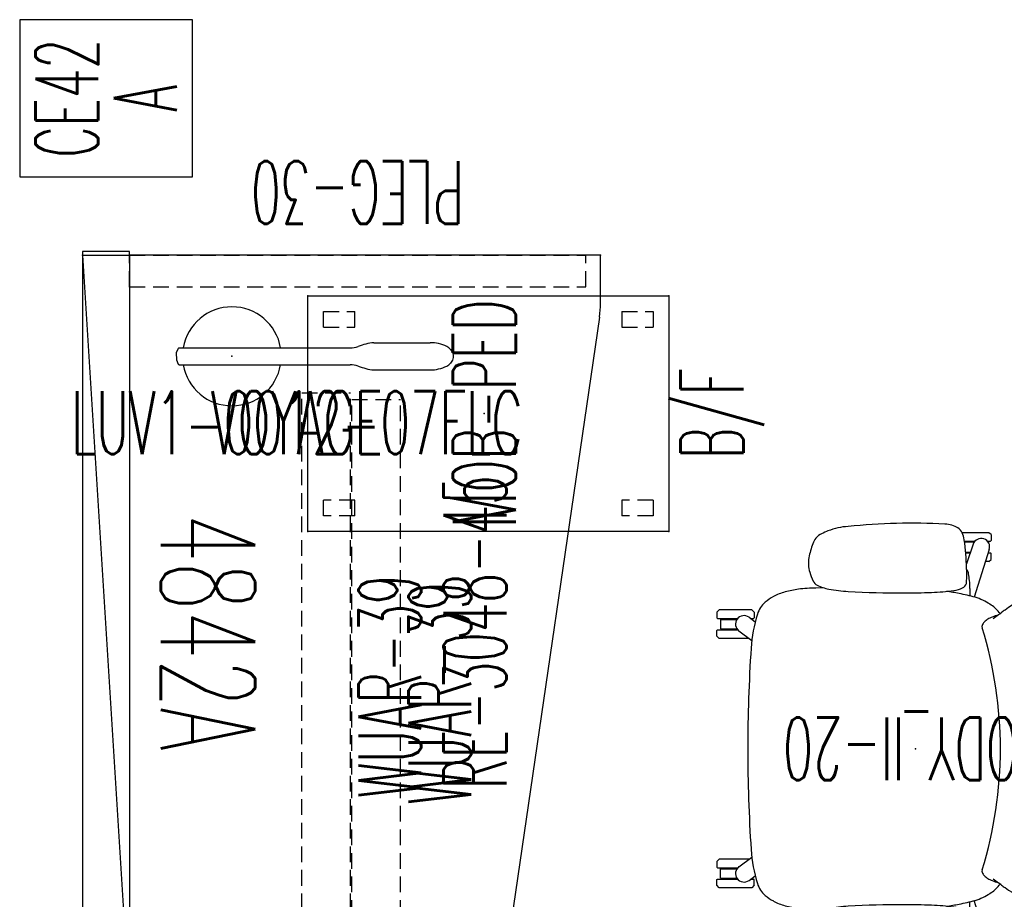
# Model space of a CAD drawing. Header units: inches. Extents: x 66 to 744, y -89 to 88.
# Tile 17 of 256: x 191 to 253, y 32 to 88. Entities that reach past the tile are written whole.
import ezdxf
from ezdxf.enums import TextEntityAlignment as Align

# ---------------------------------------------------------------- set-up
doc = ezdxf.new("R2010")
doc.units = ezdxf.units.IN
doc.header["$MEASUREMENT"] = 0
doc.header["$PDSIZE"] = 0.1
doc.linetypes.add('DASHEDX2', pattern=[1.5, 1, -0.5])
doc.layers.add('A-Anno-Ttld', color=7, linetype='Continuous', lineweight=13)
for name, color, linetype in [('A-FURN-HAWORTH-ATT', 7, 'Continuous'), ('A-FURN-P-COMP-TEXT_UTEXT', 7, 'Continuous'), ('A-FURN-P-FILE', 20, 'Continuous'), ('A-FURN-P-FILE-TEXT2', 20, 'Continuous'), ('A-FURN-P-FILE-TEXT3', 20, 'Continuous'), ('A-FURN-P-LITE', 4, 'Continuous'), ('A-FURN-P-LITE-TEXT', 4, 'Continuous'), ('A-FURN-P-LITE-TEXT2', 4, 'Continuous'), ('A-FURN-P-PNLS', 5, 'Continuous'), ('A-FURN-P-PNLS-CON', 104, 'Continuous'), ('A-FURN-P-PNLS-CON-SYMBOL', 104, 'Continuous'), ('A-FURN-P-PNLS-CON-TEXT2', 104, 'Continuous'), ('A-FURN-P-SEAT', 12, 'Continuous'), ('A-FURN-P-SEAT-TEXT2', 12, 'Continuous'), ('A-FURN-P-TEXT_UTEXT', 7, 'Continuous'), ('A-FURN-P-WKSF', 1, 'Continuous'), ('A-FURN-P-WKSF-ACC', 202, 'Continuous'), ('A-FURN-P-WKSF-ACC-TEXT2', 202, 'Continuous'), ('A-FURN-P-WKSF-SUPPORT', 202, 'Continuous'), ('A-FURN-P-WKSF-SUPPORT-TEXT2', 202, 'Continuous'), ('A-FURN-P-WKSF-TEXT2', 1, 'Continuous'), ('PSATTR', 7, 'Continuous'), ('Specattr', 7, 'Continuous')]:
    doc.layers.add(name, color=color, linetype=linetype)
doc.styles.add('0', font='TXT.SHX')
doc.styles.add('CAD_FNT', font='txt.shx', dxfattribs={"width": 0.6})
doc.styles.add('PM', font='txt.shx', dxfattribs={"width": 0.6})
doc.styles.add('PMSymText', font='txt.shx', dxfattribs={"width": 0.65})
doc.styles.add('SIMPLEX_FNT', font='TXT.SHX', dxfattribs={"height": 1})

# ---------------------------------------------------------------- blocks, each defined once
blk = doc.blocks.new('ZZFJ-3000-PNE-2D')
at = {"layer": 'A-FURN-P-WKSF-ACC', "linetype": 'DASHEDX2'}
for p, q in [((0, 0), (2, 0)), ((0, 0), (0, -29.06)), ((2, 0), (2, -29.06)), ((0, -29.06), (2, -29.06))]:
    blk.add_line(p, q, dxfattribs=at)
at = {"layer": 'A-FURN-P-WKSF-ACC'}
for p in [(0, 0), (2, 0)]:
    blk.add_point(p, dxfattribs=at)
at = {"layer": 'A-FURN-HAWORTH-ATT', "flags": 1}
for tag, height, p in [('PSMC', 1, (0, 0)), ('HAWMC', 0.1, (0, 0)), ('HAWPN', 0.1, (0, -0.167)), ('PSPN', 1, (0, -1.667)), ('PSON', 1, (0, -3.333)), ('PSQT', 1, (0, -5)), ('PST1', 1, (0, -6.667)), ('PST2', 1, (0, -8.333)), ('PST3', 1, (0, -10)), ('PSEC', 1, (0, -11.667))]:
    blk.add_attdef(tag, text='', height=height, dxfattribs=at).set_placement(p, align=Align.TOP_CENTER)
at = {"layer": 'A-FURN-P-WKSF-ACC-TEXT2', "linetype": 'Continuous', "style": 'CAD_FNT', "width": 0.55, "flags": 8}
blk.add_attdef('ITEXT2', text='', height=4, rotation=90, dxfattribs=at).set_placement((6, -14.53), align=Align.MIDDLE_CENTER)
blk = doc.blocks.new('JPM-24-2D')
at = {"layer": 'A-FURN-P-FILE'}
for p, q in [((-7.5, 11.25), (7.5, 11.25)), ((-7.5, -11.75), (-7.5, 11.25)), ((7.5, 11.25), (7.5, -11.75)), ((7.5, -11.75), (-7.5, -11.75))]:
    blk.add_line(p, q, dxfattribs=at)
at = {"layer": 'A-FURN-P-FILE', "linetype": 'DASHEDX2'}
for p, q in [((-6.5, 10.25), (-5.5, 10.25)), ((-6.5, 8.25), (-6.5, 10.25)), ((-5.5, 8.25), (-5.5, 10.25)), ((5.5, 10.25), (5.5, 8.25)), ((5.5, 10.25), (6.5, 10.25)), ((6.5, 10.25), (6.5, 8.25)), ((-6.5, 8.25), (-5.5, 8.25)), ((5.5, 8.25), (6.5, 8.25)), ((-6.5, -10.75), (-6.5, -8.75)), ((-5.5, -8.75), (-6.5, -8.75)), ((-5.5, -10.75), (-5.5, -8.75)), ((6.5, -8.75), (5.5, -8.75)), ((5.5, -8.75), (5.5, -10.75)), ((6.5, -8.75), (6.5, -10.75)), ((-5.5, -10.75), (-6.5, -10.75)), ((6.5, -10.75), (5.5, -10.75))]:
    blk.add_line(p, q, dxfattribs=at)
at = {"layer": 'A-FURN-P-FILE'}
for p in [(-7.5, 11.25), (7.5, 11.25), (0, 0), (-7.5, -11.75), (7.5, -11.75)]:
    blk.add_point(p, dxfattribs=at)
at = {"layer": 'A-FURN-HAWORTH-ATT', "flags": 1}
for tag, height, p in [('PSMC', 1, (0, 0)), ('HAWMC', 0.1, (0, 0)), ('HAWPN', 0.1, (0, -0.167)), ('PSPN', 1, (0, -1.667)), ('PSON', 1, (0, -3.333)), ('PSQT', 1, (0, -5)), ('PST1', 1, (0, -6.667)), ('PST2', 1, (0, -8.333)), ('PST3', 1, (0, -10)), ('PSEC', 1, (0, -11.667))]:
    blk.add_attdef(tag, text='', height=height, dxfattribs=at).set_placement(p, align=Align.TOP_CENTER)
at = {"layer": 'A-FURN-P-FILE-TEXT2', "linetype": 'Continuous', "style": 'SIMPLEX_FNT', "width": 0.55, "flags": 8}
blk.add_attdef('ITEXT2', text='', height=4, dxfattribs=at).set_placement((0, 0), align=Align.MIDDLE_CENTER)
at = {"layer": 'A-FURN-P-FILE-TEXT3', "style": '0', "width": 0.55, "flags": 8}
blk.add_attdef('ITEXT3', text='', height=4, dxfattribs=at).set_placement((0, -12.5), align=Align.TOP_CENTER)
blk = doc.blocks.new('LUVX-0012-07FLX-2D')
at = {"layer": 'A-FURN-P-LITE'}
for p, q in [((9.041, 0.867), (12.622, 0.867)), ((-3.518, 0.241), (-3.405, 0.514)), ((-3.515, -0.241), (-3.518, 0.241)), ((-3.405, 0.514), (-3.371, 0.535)), ((-3.371, 0.535), (7.541, 0.535)), ((-3.4, -0.514), (-3.515, -0.241)), ((-3.367, -0.535), (-3.4, -0.514)), ((-3.371, -0.535), (7.541, -0.535)), ((9.041, -0.867), (12.622, -0.867))]:
    blk.add_line(p, q, dxfattribs=at)
for centre, radius, start, end in [((0, 0), 3.15, 9.77858, 170.22144), ((11.32, -8.634), 9.817, 106.48484, 109.47142), ((9.154, -1.314), 2.184, 92.96412, 106.48484), ((12.622, -1.589), 2.456, 64.24203, 90.00004), ((7.541, 2.055), 1.52, 270.00001, 289.47142), ((13.16, -0.323), 1.083, 44.24176, 60.69256), ((13.457, -0.037), 0.671, 17.10542, 44.31247), ((13.561, 0), 0.56, 343.33584, 16.65146), ((0, 0), 3.15, 189.77856, 350.22142), ((7.541, -2.055), 1.52, 70.52858, 89.99999), ((11.32, 8.634), 9.817, 250.52858, 253.51516), ((12.622, 1.589), 2.456, 269.99996, 295.75797), ((13.16, 0.323), 1.083, 299.30744, 315.75824), ((13.457, 0.037), 0.671, 315.68753, 342.89458), ((9.154, 1.314), 2.184, 253.51516, 267.03588)]:
    blk.add_arc(centre, radius, start, end, dxfattribs=at)
blk.add_point((0, 0), dxfattribs=at)
at = {"layer": 'A-FURN-P-COMP-TEXT_UTEXT', "style": 'PMSymText', "width": 0.65, "flags": 8}
for tag, p in [('PSUT1', (5.302, -12.224)), ('PSUT3', (5.302, -24.224))]:
    blk.add_attdef(tag, text='', height=4, dxfattribs=at).set_placement(p, align=Align.CENTER)
at = {"layer": 'A-FURN-P-COMP-TEXT_UTEXT', "style": 'PMSymText', "width": 0.65}
blk.add_attdef('PSUT2', text='', height=4, dxfattribs=at).set_placement((5.302, -18.224), align=Align.CENTER)
at = {"layer": 'A-FURN-P-LITE-TEXT', "linetype": 'Continuous', "style": 'CAD_FNT', "width": 0.55, "flags": 8}
blk.add_attdef('ITEXT', text='', height=4, dxfattribs=at).set_placement((4.138, -2.224), align=Align.TOP_CENTER)
at = {"layer": 'A-FURN-P-LITE-TEXT2', "linetype": 'Continuous', "style": 'CAD_FNT', "width": 0.55, "flags": 8}
blk.add_attdef('ITEXT2', text='', height=4, dxfattribs=at).set_placement((4.138, -2.224), align=Align.TOP_CENTER)
at = {"layer": 'PSATTR', "flags": 1}
for tag in ['PSON', 'PSMC', 'PSDH', 'PSPN', 'PSQT', 'PSEC', 'PST5', 'PST4', 'PST3', 'PST2', 'PST1']:
    blk.add_attdef(tag, text='', height=1, dxfattribs=at).set_placement((0, 0), align=Align.TOP_CENTER)
blk = doc.blocks.new('4842A')
at = {"layer": 'A-FURN-P-PNLS'}
for p, q in [((0, 3), (48, 3)), ((0, 0), (0, 3)), ((0, 0), (48, 3)), ((48, 0), (48, 3)), ((0, 0), (48, 0))]:
    blk.add_line(p, q, dxfattribs=at)
for p in [(0, 3), (48, 3), (0, 0), (0, 0), (48, 0)]:
    blk.add_point(p, dxfattribs=at)
at = {"layer": 'Specattr', "style": 'PM', "width": 0.6, "flags": 8}
blk.add_attdef('ITEXT', text='', height=6, dxfattribs=at).set_placement((24, 8), align=Align.MIDDLE_CENTER)
at = {"layer": 'Specattr', "style": 'PM', "width": 0.6, "flags": 9}
for tag, p in [('HC2', (0, 3)), ('HC3', (48, 3)), ('HC1', (0, 0)), ('HC4', (48, 0))]:
    blk.add_attdef(tag, p, '', height=0.717, dxfattribs=at)
for tag, p in [('PARTNUMB', (0, 0)), ('PST3', (0, 0)), ('PST2', (0, 0)), ('PST1', (0, 0)), ('QUANT', (0, -1))]:
    blk.add_attdef(tag, text='', height=0.717, dxfattribs=at).set_placement(p, align=Align.BOTTOM_CENTER)
blk = doc.blocks.new('WUAR-3900-PH-2D')
at = {"layer": 'A-FURN-P-WKSF-SUPPORT', "linetype": 'DASHEDX2'}
for p, q in [((0.81, -4), (38.19, -4)), ((0.81, -4), (0.81, -7.11)), ((38.19, -4), (38.19, -7.11)), ((0.81, -7.11), (38.19, -7.11))]:
    blk.add_line(p, q, dxfattribs=at)
at = {"layer": 'A-FURN-P-WKSF-SUPPORT'}
blk.add_point((0, 0), dxfattribs=at)
at = {"layer": 'A-FURN-P-TEXT_UTEXT', "style": 'PMSymText', "width": 0.65, "flags": 8}
for tag, p in [('PSUT1', (18.087, -17.611)), ('PSUT3', (18.087, -29.611))]:
    blk.add_attdef(tag, text='', height=4, dxfattribs=at).set_placement(p, align=Align.CENTER)
at = {"layer": 'A-FURN-P-TEXT_UTEXT', "style": 'PMSymText', "width": 0.65}
blk.add_attdef('PSUT2', text='', height=4, dxfattribs=at).set_placement((18.087, -23.611), align=Align.CENTER)
at = {"layer": 'A-FURN-P-WKSF-SUPPORT-TEXT2', "style": '0', "width": 0.55, "flags": 8}
blk.add_attdef('ITEXT2', text='', height=4, rotation=0, dxfattribs=at).set_placement((19.5, -7.61), align=Align.TOP_CENTER)
at = {"layer": 'PSATTR', "flags": 1}
for tag in ['PSON', 'PSMC', 'PSDH', 'PSPN', 'PSQT', 'PSEC', 'PST5', 'PST4', 'PST3', 'PST2', 'PST1']:
    blk.add_attdef(tag, text='', height=1, dxfattribs=at).set_placement((0, 0), align=Align.TOP_CENTER)
blk = doc.blocks.new('VZCE-XX00-P-2D')
at = {"layer": 'A-FURN-P-PNLS-CON'}
for p, q in [((0, 3), (0, 0)), ((0.25, 3), (0, 3)), ((0.25, 0), (0.25, 3)), ((0, 0), (0.25, 0))]:
    blk.add_line(p, q, dxfattribs=at)
for p in [(0, 3), (0, 0)]:
    blk.add_point(p, dxfattribs=at)
at = {"layer": 'A-FURN-P-PNLS-CON-SYMBOL'}
for p, q in [((5, 7), (5, -4)), ((15, 7), (5, 7)), ((15, -4), (15, 7)), ((5, -4), (15, -4))]:
    blk.add_line(p, q, dxfattribs=at)
at = {"layer": 'A-FURN-HAWORTH-ATT', "flags": 1}
for tag, p in [('PSMC', (0, 0)), ('PSPN', (0, -1.667)), ('PSON', (0, -3.333)), ('PSQT', (0, -5)), ('PST1', (0, -6.667)), ('PST2', (0, -8.333)), ('PST3', (0, -10)), ('PSEC', (0, -11.667))]:
    blk.add_attdef(tag, text='', height=1, dxfattribs=at).set_placement(p, align=Align.TOP_CENTER)
at = {"layer": 'A-FURN-P-PNLS-CON-TEXT2', "style": 'CAD_FNT', "width": 0.55, "flags": 8}
for tag, p in [('ITEXT2', (10, 4)), ('ITEXT3', (10, -1))]:
    blk.add_attdef(tag, text='', height=4, dxfattribs=at).set_placement(p, align=Align.MIDDLE_CENTER)
blk = doc.blocks.new('S2T-XX-ARM47-2D')
at = {"layer": 'A-FURN-P-SEAT'}
for p, q in [((-4.8, 13.639), (-4.659, 13.745)), ((-4.8, 13.639), (-4.8, 13.256)), ((-4.8, 13.256), (-4.76, 13.216)), ((-4.575, 13.216), (-4.76, 13.216)), ((-4.659, 13.745), (-2.972, 13.745)), ((-4.608, 13.176), (-4.632, 13.176)), ((-4.632, 13.176), (-4.632, 13.142)), ((-3.109, 13.216), (-3.778, 13.216)), ((-3.114, 13.176), (-3.744, 13.176)), ((-4.691, 12.689), (-3.736, 9.662)), ((-3.666, 13.029), (-3.233, 11.786)), ((-4.8, 12.442), (-4.76, 12.482)), ((-4.8, 12.059), (-4.8, 12.442)), ((-4.659, 11.934), (-4.8, 12.059)), ((-4.626, 12.482), (-4.76, 12.482)), ((-4.659, 11.934), (-4.453, 11.934)), ((-3.181, 12.522), (-3.489, 12.522)), ((-3.184, 12.482), (-3.475, 12.482)), ((-3.285, 11.934), (-3.225, 11.934)), ((-3.457, 10.214), (-3.454, 9.736)), ((5.868, 10.254), (6.354, 10.234)), ((10.294, 8.691), (10.434, 8.841)), ((10.434, 8.841), (12.516, 8.841)), ((12.516, 8.841), (12.656, 8.691)), ((10.613, 8.38), (10.213, 8.094)), ((10.294, 8.691), (10.294, 8.33)), ((10.294, 8.33), (10.334, 8.29)), ((10.486, 8.29), (10.334, 8.29)), ((12.616, 8.29), (11.346, 8.29)), ((12.425, 8.236), (11.386, 8.236)), ((12.425, 8.236), (12.425, 7.635)), ((12.656, 8.33), (12.616, 8.29)), ((12.656, 8.691), (12.656, 8.33)), ((12.616, 7.581), (11.342, 7.581)), ((12.425, 7.635), (11.383, 7.635)), ((12.656, 7.541), (12.616, 7.581)), ((12.656, 7.18), (12.656, 7.541)), ((11.259, 7.504), (10.436, 6.888)), ((10.626, 7.03), (12.516, 7.03)), ((12.516, 7.03), (12.656, 7.18)), ((-13.988, 0.908), (-14.128, 0.758)), ((-14.128, 0.758), (-14.128, 0.394)), ((-11.906, 0.903), (-13.988, 0.908)), ((-11.766, 0.753), (-11.906, 0.903)), ((-11.766, 0.753), (-11.766, 0.589)), ((-14.128, 0.394), (-14.088, 0.354)), ((-14.088, 0.354), (-13.904, 0.354)), ((-13.96, 0.315), (-13.941, 0.315)), ((-13.96, 0.315), (-13.96, 0.288)), ((-13.504, 0.535), (-10.866, 0.617)), ((-14.128, -0.394), (-14.088, -0.354)), ((-14.128, -0.758), (-14.128, -0.394)), ((-14.088, -0.354), (-13.904, -0.354)), ((-13.504, -0.554), (-10.866, -0.62)), ((-11.766, -0.753), (-11.766, -0.598)), ((-13.988, -0.908), (-14.128, -0.758)), ((-11.906, -0.903), (-13.988, -0.908)), ((-11.766, -0.753), (-11.906, -0.903)), ((11.259, -7.504), (10.436, -6.888)), ((10.626, -7.03), (12.516, -7.03)), ((12.516, -7.03), (12.656, -7.18)), ((12.656, -7.18), (12.656, -7.541)), ((10.613, -8.38), (10.213, -8.094)), ((12.616, -7.581), (11.342, -7.581)), ((12.425, -7.635), (11.383, -7.635)), ((12.425, -8.236), (12.425, -7.635)), ((12.656, -7.541), (12.616, -7.581)), ((10.294, -8.33), (10.334, -8.29)), ((10.294, -8.691), (10.294, -8.33)), ((10.294, -8.691), (10.434, -8.841)), ((10.486, -8.29), (10.334, -8.29)), ((12.616, -8.29), (11.346, -8.29)), ((12.425, -8.236), (11.386, -8.236)), ((12.516, -8.841), (12.656, -8.691)), ((12.656, -8.33), (12.616, -8.29)), ((12.656, -8.691), (12.656, -8.33)), ((10.434, -8.841), (12.516, -8.841)), ((-4.691, -12.689), (-3.736, -9.662)), ((-3.457, -10.214), (-3.454, -9.736)), ((5.868, -10.254), (6.354, -10.234)), ((-3.666, -13.029), (-3.233, -11.786)), ((-4.659, -11.934), (-4.8, -12.059)), ((-4.8, -12.059), (-4.8, -12.442)), ((-4.8, -12.442), (-4.76, -12.482)), ((-4.626, -12.482), (-4.76, -12.482)), ((-4.659, -11.934), (-4.453, -11.934)), ((-3.181, -12.522), (-3.489, -12.522)), ((-3.184, -12.482), (-3.475, -12.482)), ((-3.238, -11.934), (-3.225, -11.934)), ((-4.632, -13.176), (-4.632, -13.142)), ((-4.8, -13.256), (-4.76, -13.216)), ((-4.8, -13.639), (-4.8, -13.256)), ((-4.8, -13.639), (-4.659, -13.745)), ((-4.575, -13.216), (-4.76, -13.216)), ((-4.659, -13.745), (-2.972, -13.745)), ((-4.608, -13.176), (-4.632, -13.176)), ((-3.109, -13.216), (-3.778, -13.216)), ((-3.114, -13.176), (-3.744, -13.176))]:
    blk.add_line(p, q, dxfattribs=at)
for centre, radius, start, end in [((-2.279, 13.419), 0.765, 122.96233, 154.38639), ((-1.926, 12.874), 1.415, 105.56026, 122.96233), ((-1.762, 12.286), 2.025, 92.9232, 105.56026), ((0.199, -26.113), 40.475, 84.17891, 92.9232), ((4.118, 10.236), 3.921, 68.02303, 87.28412), ((1.911, 5.065), 9.543, 64.68784, 67.35355), ((-4.176, 12.852), 0.54, 19.19273, 197.52851), ((19.638, 10.521), 22.906, 173.00599, 177.5478), ((-1.694, 13.138), 1.414, 154.38639, 173.00599), ((5.547, 12.753), 1.038, 39.32657, 64.68784), ((5.389, 12.623), 1.243, 20.1175, 39.32657), ((1.21, 11.093), 5.693, 10.87396, 20.1175), ((4.968, 11.815), 1.866, 342.43079, 10.87396), ((-2.685, 11.038), 0.693, 150.79162, 171.51802), ((-2.193, 10.763), 1.256, 147.24432, 150.79162), ((4.601, 11.165), 7.855, 177.5478, 179.67998), ((0.037, 10.272), 3.494, 172.68577, 180.9528), ((17.384, 8.045), 20.984, 171.51802, 172.68577), ((7.783, 11.148), 11.038, 179.67998, 183.19227), ((5.984, 10.938), 0.599, 298.25288, 334.9977), ((2.277, 12.667), 4.69, 334.9977, 342.43079), ((-8.597, 9.328), 0.787, 82.01914, 157.75363), ((-9.187, 5.114), 5.042, 71.30032, 82.01914), ((-2.755, 10.692), 0.507, 198.38353, 241.93481), ((-2.203, 11.871), 1.808, 244.06995, 262.455), ((-0.463, 25.011), 15.063, 262.455, 267.89587), ((3.765, 19.59), 9.583, 273.14587, 280.66704), ((4.985, 13.112), 2.991, 280.66704, 295.39705), ((6.359, 2.04), 8.195, 82.24154, 90.03475), ((6.502, 3.092), 7.132, 75.26943, 82.24154), ((-0.008, 5.757), 10.088, 157.45065, 164.0728), ((-11.887, -0.001), 10.791, 54.99878, 66.42287), ((-2.494, 5.709), 4.158, 115.43643, 122.64001), ((-2.958, 6.685), 3.077, 105.67693, 115.43643), ((-0.518, -2.008), 12.105, 100.71746, 105.67693), ((0.841, -9.191), 19.417, 98.29134, 100.71746), ((0.773, 58.646), 48.721, 267.89587, 269.97909), ((0.779, 73.918), 63.993, 269.97909, 273.14587), ((7.497, 6.876), 3.22, 60.86178, 75.26943), ((7.466, 6.82), 3.284, 49.86188, 60.86178), ((-11.957, -0.101), 10.913, 53.54868, 54.99878), ((-3.408, 7.137), 2.462, 122.64001, 141.21521), ((8.556, 8.113), 1.593, 16.79689, 49.86188), ((19.901, 0.155), 30.77, 164.21528, 180.28862), ((14.365, 35.535), 33.391, 233.54868, 233.98633), ((-1.565, 5.694), 4.803, 141.56863, 142.6171), ((-7.187, 2.399), 6.423, 68.87145, 72.64784), ((-21.518, -13.828), 27.637, 53.12154, 53.98633), ((-5.419, 6.975), 1.517, 60.37057, 68.87145), ((-5.427, 6.961), 1.533, 49.30439, 60.37057), ((0.419, 5.657), 10.093, 4.32604, 16.79689), ((10.93, 7.938), 0.544, 306.46064, 125.65436), ((20.897, 0), 26.296, 162.94383, 197.05617), ((-4.846, 7.636), 0.643, 32.41335, 49.30439), ((-4.898, 7.604), 0.703, 20.10606, 32.41335), ((-4.403, 7.785), 0.177, 335.90821, 20.10606), ((-88.303, -0.088), 99, 0.0507, 3.76782), ((-13.504, -0.01), 0.544, 90, 270), ((19.901, -0.155), 30.77, 179.71138, 195.78472), ((-88.303, 0.088), 99, 356.23218, 359.9493), ((0.419, -5.657), 10.093, 343.20311, 355.67396), ((10.93, -7.938), 0.544, 234.34564, 53.53936), ((-5.427, -6.961), 1.533, 299.62943, 310.69561), ((-4.846, -7.636), 0.643, 310.69561, 327.58665), ((-4.898, -7.604), 0.703, 327.58665, 339.89394), ((-4.403, -7.785), 0.177, 339.89394, 24.09179), ((-0.008, -5.757), 10.088, 195.9272, 202.54935), ((-11.957, 0.101), 10.913, 305.00122, 306.45132), ((14.365, -35.535), 33.391, 126.01367, 126.45132), ((-1.565, -5.694), 4.803, 217.3829, 218.43137), ((-3.408, -7.137), 2.462, 218.78479, 237.35999), ((-7.187, -2.399), 6.423, 287.35216, 291.12855), ((-21.518, 13.828), 27.637, 306.01367, 306.87846), ((-5.419, -6.975), 1.517, 291.12855, 299.62943), ((8.556, -8.113), 1.593, 310.13812, 343.20311), ((-11.887, 0.001), 10.791, 293.57713, 305.00122), ((-2.494, -5.709), 4.158, 237.35999, 244.56357), ((7.466, -6.82), 3.284, 299.13822, 310.13812), ((-8.597, -9.328), 0.787, 202.24637, 277.98086), ((-9.187, -5.114), 5.042, 277.98086, 288.69968), ((-2.958, -6.685), 3.077, 244.56357, 254.32307), ((-0.518, 2.008), 12.105, 254.32307, 259.28254), ((0.841, 9.191), 19.417, 259.28254, 261.70866), ((-0.463, -25.011), 15.063, 92.10413, 97.545), ((0.773, -58.646), 48.721, 90.02091, 92.10413), ((0.779, -73.918), 63.993, 86.85413, 90.02091), ((3.765, -19.59), 9.583, 79.33296, 86.85413), ((6.502, -3.092), 7.132, 277.75846, 284.73057), ((7.497, -6.876), 3.22, 284.73057, 299.13822), ((0.037, -10.272), 3.494, 179.0472, 187.31423), ((7.783, -11.148), 11.038, 176.80773, 180.32002), ((-2.755, -10.692), 0.507, 118.06519, 161.61647), ((-2.203, -11.871), 1.808, 97.545, 115.93005), ((4.985, -13.112), 2.991, 64.60295, 79.33296), ((5.984, -10.938), 0.599, 25.0023, 61.74712), ((6.359, -2.04), 8.195, 269.96525, 277.75846), ((17.384, -8.045), 20.984, 187.31423, 188.48198), ((-2.685, -11.038), 0.693, 188.48198, 209.20838), ((4.601, -11.165), 7.855, 180.32002, 182.4522), ((2.277, -12.667), 4.69, 17.56921, 25.0023), ((4.968, -11.815), 1.866, 349.12604, 17.56921), ((-2.193, -10.763), 1.256, 209.20838, 212.75568), ((19.638, -10.521), 22.906, 182.4522, 186.99401), ((1.21, -11.093), 5.693, 339.8825, 349.12604), ((-4.176, -12.852), 0.54, 162.47149, 340.80727), ((5.389, -12.623), 1.243, 320.67343, 339.8825), ((-1.694, -13.138), 1.414, 186.99401, 205.61361), ((-2.279, -13.419), 0.765, 205.61361, 237.03767), ((1.911, -5.065), 9.543, 292.64645, 295.31216), ((5.547, -12.753), 1.038, 295.31216, 320.67343), ((-1.926, -12.874), 1.415, 237.03767, 254.43974), ((-1.762, -12.286), 2.025, 254.43974, 267.0768), ((0.199, 26.113), 40.475, 267.0768, 275.82109), ((4.118, -10.236), 3.921, 272.71588, 291.97697)]:
    blk.add_arc(centre, radius, start, end, dxfattribs=at)
blk.add_point((0, 0), dxfattribs=at)
at = {"layer": 'A-FURN-P-SEAT-TEXT2', "style": '0', "width": 0.55, "flags": 8}
blk.add_attdef('ITEXT2', text='', height=4, dxfattribs=at).set_placement((0, 0), align=Align.MIDDLE_CENTER)
at = {"layer": 'A-FURN-P-TEXT_UTEXT', "style": 'PMSymText', "width": 0.65, "flags": 8}
for tag, p in [('PSUT1', (-0.736, -20.363)), ('PSUT3', (-0.736, -32.363))]:
    blk.add_attdef(tag, text='', height=4, dxfattribs=at).set_placement(p, align=Align.CENTER)
at = {"layer": 'A-FURN-P-TEXT_UTEXT', "style": 'PMSymText', "width": 0.65}
blk.add_attdef('PSUT2', text='', height=4, dxfattribs=at).set_placement((-0.736, -26.363), align=Align.CENTER)
at = {"layer": 'PSATTR', "flags": 1}
for tag in ['PSON', 'PSMC', 'PSDH', 'PSPN', 'PSQT', 'PSEC', 'PST5', 'PST4', 'PST3', 'PST2', 'PST1']:
    blk.add_attdef(tag, text='', height=1, dxfattribs=at).set_placement((0, 0), align=Align.TOP_CENTER)
blk = doc.blocks.new('WURE-3048-JC45-2D')
at = {"layer": 'A-FURN-P-WKSF'}
for p, q in [((0, 0), (0, -24)), ((48, 0), (0, 0)), ((48, -30), (48, 0)), ((0, -24), (3.063, -24)), ((44.068, -29.937), (3.932, -24.063)), ((44.937, -30), (48, -30))]:
    blk.add_line(p, q, dxfattribs=at)
for centre, start, end in [((3.063, -30), 81.67435, 90), ((44.937, -24), 261.67436, 270)]:
    blk.add_arc(centre, 6, start, end, dxfattribs=at)
for p in [(0, 0), (48, 0), (0, -24), (48, -30)]:
    blk.add_point(p, dxfattribs=at)
at = {"layer": 'A-FURN-HAWORTH-ATT', "flags": 1}
for tag, p in [('PSMC', (0, 0)), ('PSPN', (0, -1.667)), ('PSON', (0, -3.333)), ('PSQT', (0, -5)), ('PST1', (0, -6.667)), ('PST2', (0, -8.333)), ('PST3', (0, -10)), ('PSEC', (0, -11.667))]:
    blk.add_attdef(tag, text='', height=1, dxfattribs=at).set_placement(p, align=Align.TOP_CENTER)
at = {"layer": 'A-FURN-P-WKSF-TEXT2', "style": '0', "width": 0.55, "flags": 8}
blk.add_attdef('ITEXT2', text='', height=4, dxfattribs=at).set_placement((24, -24), align=Align.CENTER)

msp = doc.modelspace()

# ---------------------------------------------------------------- block references
ref = msp.add_blockref('ZZFJ-3000-PNE-2D', (197.55, 71.317), dxfattribs=dict(rotation=90))
ref.add_attrib('ITEXT2', 'PLEG-30', dxfattribs={"layer": 'A-FURN-P-WKSF-ACC-TEXT2', "linetype": 'Continuous', "height": 4, "rotation": 180, "style": 'CAD_FNT', "width": 0.55, "flags": 8}).set_placement((212.08, 77.317), align=Align.MIDDLE_CENTER)
at = {"layer": 'A-Anno-Ttld'}
ref = msp.add_blockref('VZCE-XX00-P-2D', (197.55, 73.317), dxfattribs=dict(at, rotation=89.99999999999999))
ref.add_attrib('ITEXT2', 'CE42', dxfattribs={"layer": 'A-FURN-P-PNLS-CON-TEXT2', "height": 4, "rotation": 90, "style": 'CAD_FNT', "width": 0.55}).set_placement((193.55, 83.317), align=Align.MIDDLE_CENTER)
ref.add_attrib('ITEXT3', 'A', dxfattribs={"layer": 'A-FURN-P-PNLS-CON-TEXT2', "height": 4, "rotation": 90, "style": 'CAD_FNT', "width": 0.55}).set_placement((198.55, 83.317), align=Align.MIDDLE_CENTER)
ref = msp.add_blockref('4842A', (194.55, 73.317), dxfattribs=dict(at, rotation=270))
ref.add_attrib('ITEXT', '4842A', dxfattribs={"layer": 'Specattr', "height": 6, "rotation": 270, "style": 'PM', "width": 0.6}).set_placement((202.55, 49.317), align=Align.MIDDLE_CENTER)
ref = msp.add_blockref('WURE-3048-JC45-2D', (197.55, 25.317), dxfattribs=dict(at, rotation=90))
ref.add_attrib('ITEXT2', 'RE-3048-45', dxfattribs={"layer": 'A-FURN-P-WKSF-TEXT2', "height": 4, "rotation": 90, "style": '0', "width": 0.55, "flags": 8}).set_placement((221.55, 49.317), align=Align.CENTER)
ref = msp.add_blockref('JPM-24-2D', (220.148, 63.235), dxfattribs=dict(at, rotation=90))
ref.add_attrib('ITEXT3', 'B/F', dxfattribs={"layer": 'A-FURN-P-FILE-TEXT3', "height": 4, "rotation": 90, "style": '0', "width": 0.55, "flags": 8}).set_placement((232.648, 63.235), align=Align.TOP_CENTER)
ref.add_attrib('ITEXT2', 'MOB-PED', dxfattribs={"layer": 'A-FURN-P-FILE-TEXT2', "linetype": 'Continuous', "height": 4, "rotation": 90, "style": 'SIMPLEX_FNT', "width": 0.55, "flags": 8}).set_placement((220.148, 63.235), align=Align.MIDDLE_CENTER)
msp.add_blockref('LUVX-0012-07FLX-2D', (204.067, 66.886), dxfattribs=at).add_auto_attribs({'ITEXT2': 'VOYAGE', 'ITEXT': 'LUV1-0012-07FLC'})
ref = msp.add_blockref('WUAR-3900-PH-2D', (204.518, 26.373), dxfattribs=dict(at, rotation=89.99999999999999))
ref.add_attrib('ITEXT2', 'WUAR-39', dxfattribs={"layer": 'A-FURN-P-WKSF-SUPPORT-TEXT2', "height": 4, "rotation": 90, "style": '0', "width": 0.55}).set_placement((212.128, 45.873), align=Align.TOP_CENTER)
ref = msp.add_blockref('WUAR-3900-PH-2D', (207.705, 25.952), dxfattribs=dict(at, rotation=89.99999999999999))
ref.add_attrib('ITEXT2', 'WUAR-39', dxfattribs={"layer": 'A-FURN-P-WKSF-SUPPORT-TEXT2', "height": 4, "rotation": 90, "style": '0', "width": 0.55}).set_placement((215.315, 45.452), align=Align.TOP_CENTER)
ref = msp.add_blockref('S2T-XX-ARM47-2D', (247.624, 41.896), dxfattribs=dict(at, rotation=180))
ref.add_attrib('ITEXT2', 'ZODY_II-20', dxfattribs={"layer": 'A-FURN-P-SEAT-TEXT2', "height": 4, "rotation": 180, "style": '0', "width": 0.55}).set_placement((247.624, 41.896), align=Align.MIDDLE_CENTER)

doc.saveas('drawing.dxf')
